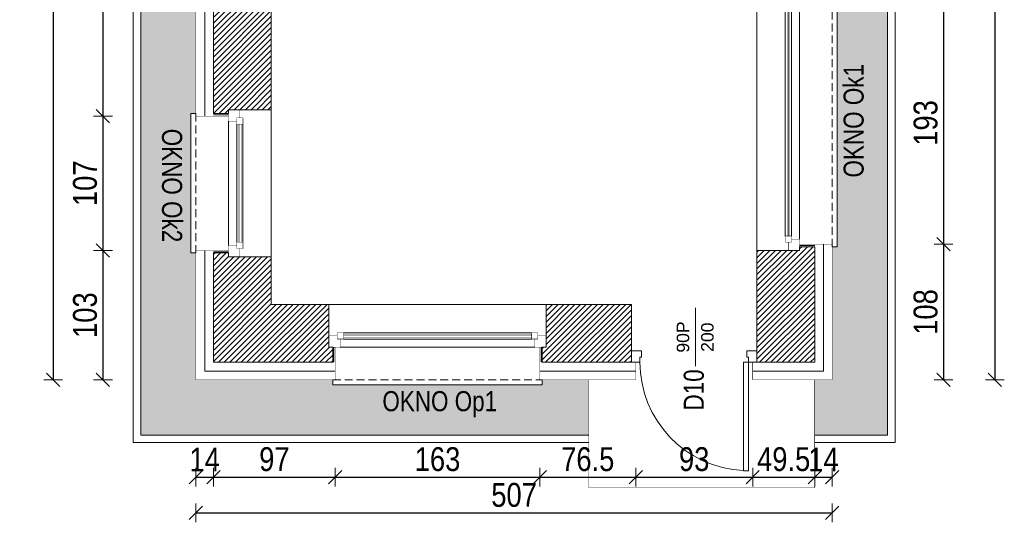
# Model space of a CAD drawing. Header units: millimetres. Extents: x 18880 to 99371, y -5529 to 27899.
# Tile 2 of 158: x 29891 to 30676, y -4719 to -4319. Entities that reach past the tile are written whole.
import ezdxf

# ---------------------------------------------------------------- set-up
doc = ezdxf.new("R2010")
doc.units = ezdxf.units.MM
doc.set_wipeout_variables(frame=1)
doc.linetypes.add('DASHED', pattern=[19.05, 12.7, -6.35])
for name, color, linetype, lineweight in [('AA_HATCH', 252, 'Continuous', 0), ('AA_IZOLACJA', 251, 'Continuous', 0), ('AA_OPIS', 2, 'Continuous', 0), ('AA_WIDOK', 254, 'Continuous', 0), ('AP wymiary', 40, 'Continuous', 0), ('K_SCIANY', 90, 'Continuous', 20)]:
    doc.layers.add(name, color=color, linetype=linetype, lineweight=lineweight)
doc.styles.add('1', font='ARIALN.TTF')
doc.styles.add('ARIAL', font='arial.ttf')
doc.linetypes.add('STYROPIAN', pattern='A,0.000141,[1,styropian.shx,S=1,R=0,X=0,Y=0],-14.102004', length=14.102145)
doc.dimstyles.new('1_50', dxfattribs={"dimscale": 10, "dimtxt": 1.9, "dimasz": 0.005, "dimexe": 0, "dimexo": 0, "dimgap": 0.45, "dimtad": 1, "dimdec": 4, "dimrnd": 0.5, "dimdsep": 46, "dimtxsty": '1', "dimblk1": 'DIM01', "dimblk2": 'DIM01', "dimsah": 1, "dimcen": 2, "dimdle": 25, "dimse1": 1, "dimse2": 1, "dimclrd": 1, "dimclrt": 2, "dimadec": 0, "dimazin": 0, "dimtfac": 0.66665, "dimtdec": 4, "dimtix": 1, "dimtmove": 0, "dimatfit": 3, "dimldrblk": 'DIM01', "dimfxl": 0, "dimtolj": 1, "dimtzin": 0, "dimarcsym": 0})

# ---------------------------------------------------------------- blocks, each defined once
blk = doc.blocks.new('ewgagv')
at = {"layer": 'AA_IZOLACJA', "linetype": 'STYROPIAN', "ltscale": 0.2}
for points in [[(-169, -12), (-169, 0)], [(-4, -12), (-4, 0)]]:
    blk.add_lwpolyline(points, dxfattribs=at)
at = {"layer": 'AA_WIDOK', "color": 4, "const_width": 0.3}
for points in [[(-173, 0), (-173, 9)], [(0, 9), (0, 0)]]:
    blk.add_lwpolyline(points, dxfattribs=at)
at = {"layer": 'AA_WIDOK', "linetype": 'DASHED', "ltscale": 0.5}
blk.add_lwpolyline([(-170, -26), (-3, -26)], dxfattribs=at)
at = {"layer": 'AA_WIDOK', "color": 4}
blk.add_lwpolyline([(-170, -26), (-170, -30), (-3, -30), (-3, -26)], dxfattribs=at)
at = {"layer": 'K_SCIANY'}
for points in [[(-173, 0), (-173, 9)], [(0, 0), (0, 9)], [(-170, 0), (-173, 0)], [(-170, -12), (-170, 0)], [(-3, -12), (-3, 0)], [(-3, 0), (0, 0)]]:
    blk.add_lwpolyline(points, dxfattribs=at)
at = {"color": 4}
blk.add_wipeout([(-11.5, 11.5), (-11.5, 6.5), (-9, 6.5), (-9, 0), (-164, 0), (-164, 6.5), (-161.5, 6.5), (-161.5, 11.5)], dxfattribs=at).dxf.layer = 'AA_WIDOK'
at = {"layer": 'AA_WIDOK', "color": 4, "const_width": 0.3}
for points in [[(-173, 9), (-166.5, 9)], [(-166.5, 11.5), (-161.5, 11.5)], [(-166.5, 6.5), (-166.5, 11.5)], [(-166.5, 9), (-166.5, 6.5)], [(-161.5, 11.5), (-161.5, 6.5)], [(-161.5, 10), (-11.5, 10)], [(-161.5, 9), (-11.5, 9)], [(-161.5, 8), (-11.5, 8)], [(-11.5, 6.5), (-11.5, 11.5)], [(-11.5, 11.5), (-6.5, 11.5)], [(-6.5, 11.5), (-6.5, 6.5)], [(-6.5, 6.5), (-6.5, 9)], [(-6.5, 9), (0, 9)], [(-164, 0), (-173, 0)], [(-166.5, 6.5), (-164, 6.5)], [(-161.5, 6.5), (-166.5, 6.5)], [(-164, 6.5), (-164, 0)], [(-6.5, 6.5), (-11.5, 6.5)], [(-9, 0), (-9, 6.5)], [(-9, 6.5), (-6.5, 6.5)], [(0, 0), (-9, 0)]]:
    blk.add_lwpolyline(points, dxfattribs=at)
at = {"layer": 'AA_WIDOK', "color": 4}
for points in [[(-161.5, 11.5), (-11.5, 11.5)], [(-161.5, 11.5), (-11.5, 11.5)], [(-9, 0), (-164, 0)], [(-161.5, 6.5), (-11.5, 6.5)]]:
    blk.add_lwpolyline(points, dxfattribs=at)
at = {"layer": 'AA_WIDOK', "const_width": 0.3}
for points in [[(-168, -26), (-168, 0)], [(-5, -26), (-5, 0)]]:
    blk.add_lwpolyline(points, dxfattribs=at)
blk = doc.blocks.new('nrnrt')
at = {"layer": 'AA_IZOLACJA', "linetype": 'STYROPIAN', "ltscale": 0.2}
for points in [[(12, 199), (0, 199)], [(12, 4), (0, 4)]]:
    blk.add_lwpolyline(points, dxfattribs=at)
at = {"layer": 'AA_WIDOK', "color": 4, "const_width": 0.3}
for points in [[(-9, 203), (0, 203)], [(0, 0), (-9, 0)]]:
    blk.add_lwpolyline(points, dxfattribs=at)
at = {"layer": 'AA_WIDOK', "linetype": 'DASHED', "ltscale": 0.5}
blk.add_lwpolyline([(26, 3), (26, 200)], dxfattribs=at)
at = {"layer": 'AA_WIDOK', "color": 4}
blk.add_lwpolyline([(26, 3), (30, 3), (30, 200), (26, 200)], dxfattribs=at)
at = {"layer": 'K_SCIANY'}
for points in [[(0, 203), (-9, 203)], [(0, 200), (0, 203)], [(12, 200), (0, 200)], [(0, 0), (-9, 0)], [(12, 3), (0, 3)], [(0, 3), (0, 0)]]:
    blk.add_lwpolyline(points, dxfattribs=at)
at = {"color": 4}
blk.add_wipeout([(-11.5, 191.5), (-6.5, 191.5), (-6.5, 194), (0, 194), (0, 9), (-6.5, 9), (-6.5, 11.5), (-11.5, 11.5)], dxfattribs=at).dxf.layer = 'AA_WIDOK'
at = {"layer": 'AA_WIDOK', "color": 4, "const_width": 0.3}
for points in [[(-11.5, 191.5), (-11.5, 196.5)], [(-11.5, 196.5), (-6.5, 196.5)], [(-9, 196.5), (-9, 203)], [(-6.5, 196.5), (-9, 196.5)], [(-6.5, 194), (-6.5, 196.5)], [(-6.5, 196.5), (-6.5, 191.5)], [(0, 203), (0, 194)], [(-6.5, 191.5), (-11.5, 191.5)], [(-10, 11.5), (-10, 191.5)], [(-9, 11.5), (-9, 191.5)], [(-8, 11.5), (-8, 191.5)], [(0, 194), (-6.5, 194)], [(-11.5, 6.5), (-11.5, 11.5)], [(-11.5, 11.5), (-6.5, 11.5)], [(-6.5, 11.5), (-6.5, 6.5)], [(-6.5, 6.5), (-6.5, 9)], [(-6.5, 9), (0, 9)], [(0, 9), (0, 0)], [(-6.5, 6.5), (-11.5, 6.5)], [(-9, 0), (-9, 6.5)], [(-9, 6.5), (-6.5, 6.5)]]:
    blk.add_lwpolyline(points, dxfattribs=at)
at = {"layer": 'AA_WIDOK', "const_width": 0.3}
for points in [[(26, 198), (0, 198)], [(26, 5), (0, 5)]]:
    blk.add_lwpolyline(points, dxfattribs=at)
at = {"layer": 'AA_WIDOK', "color": 4}
for points in [[(-11.5, 11.5), (-11.5, 191.5)], [(-11.5, 11.5), (-11.5, 191.5)], [(-6.5, 11.5), (-6.5, 191.5)], [(0, 194), (0, 9)]]:
    blk.add_lwpolyline(points, dxfattribs=at)
blk = doc.blocks.new('drzwi 2')
at = {"layer": 'AA_WIDOK', "color": 4, "linetype": 'Continuous'}
for p, q in [((-100, 9), (-92, 9)), ((-92, 9), (-92, 4)), ((-8, 4), (-8, 9)), ((-8, 9), (0, 9)), ((-93.2, 0), (-100, 0)), ((-92, 4), (-93.2, 4)), ((-93.2, 4), (-93.2, 0)), ((-10.8, -86.4), (-10.8, 0)), ((-10.8, 0), (-6.8, 0)), ((-6.8, 4), (-8, 4)), ((-6.8, 0), (-6.8, 4)), ((0, 0), (-6.8, 0)), ((-6.8, 0), (-6.8, -86.4)), ((-6.8, -86.4), (-10.8, -86.4))]:
    blk.add_line(p, q, dxfattribs=at)
blk.add_arc((-6.8, 0), 86.4, 180, 267.34647, dxfattribs=at)
blk = doc.blocks.new('DIM01')
at = {"color": 2}
blk.add_line((-106, -106), (106, 106), dxfattribs=at)
blk.add_line((0, -150), (0, 150))
blk = doc.blocks.new('*D1114')
at = {"layer": 'AP wymiary', "color": 1, "lineweight": -2, "transparency": 16777216}
for p, q in [((30031.7, -4683.04), (30031.65, -4683.04)), ((30031.75, -4683.04), (30045.75, -4683.04)), ((30045.8, -4683.04), (30045.85, -4683.04))]:
    blk.add_line(p, q, dxfattribs=at)
at = {"layer": 'Defpoints', "color": 0, "transparency": 16777216}
for p in [(30045.75, -4591.56), (30031.75, -4605.56), (30045.75, -4683.04)]:
    blk.add_point(p, dxfattribs=at)
at = {"layer": 'AP wymiary', "color": 1, "lineweight": -2, "transparency": 16777216, "xscale": 0.05, "yscale": 0.05, "zscale": 0.05}
blk.add_blockref('DIM01', (30031.75, -4683.04), dxfattribs=at)
at = {"layer": 'AP wymiary', "color": 1, "lineweight": -2, "transparency": 16777216, "xscale": 0.05, "yscale": 0.05, "zscale": 0.05, "rotation": 180}
blk.add_blockref('DIM01', (30045.75, -4683.04), dxfattribs=at)
at = {"layer": 'AP wymiary', "color": 2, "transparency": 16777216, "insert": (30038.75, -4669), "char_height": 19, "attachment_point": 5, "style": '1'}
blk.add_mtext('\\A1;14', dxfattribs=at)
blk = doc.blocks.new('*D1115')
at = {"layer": 'AP wymiary', "color": 1, "lineweight": -2, "transparency": 16777216}
blk.add_line((30031.8, -4711.5), (30538.7, -4711.5), dxfattribs=at)
at = {"layer": 'Defpoints', "color": 0, "transparency": 16777216}
for p in [(30031.75, -4605.56), (30538.75, -4605.56), (30538.75, -4711.5)]:
    blk.add_point(p, dxfattribs=at)
at = {"layer": 'AP wymiary', "color": 1, "lineweight": -2, "transparency": 16777216, "xscale": 0.05, "yscale": 0.05, "zscale": 0.05, "rotation": 180}
blk.add_blockref('DIM01', (30031.75, -4711.5), dxfattribs=at)
at = {"layer": 'AP wymiary', "color": 1, "lineweight": -2, "transparency": 16777216, "xscale": 0.05, "yscale": 0.05, "zscale": 0.05}
blk.add_blockref('DIM01', (30538.75, -4711.5), dxfattribs=at)
at = {"layer": 'AP wymiary', "color": 2, "transparency": 16777216, "insert": (30285.25, -4697.3), "char_height": 19, "attachment_point": 5, "style": '1'}
blk.add_mtext('\\A1;507', dxfattribs=at)
blk = doc.blocks.new('*D1116')
at = {"layer": 'AP wymiary', "color": 1, "lineweight": -2, "transparency": 16777216}
blk.add_line((30668.33, -3948.61), (30668.33, -4605.51), dxfattribs=at)
at = {"layer": 'Defpoints', "color": 0, "transparency": 16777216}
for p in [(30538.75, -3948.56), (30538.75, -4605.56), (30668.33, -4605.56)]:
    blk.add_point(p, dxfattribs=at)
at = {"layer": 'AP wymiary', "color": 1, "lineweight": -2, "transparency": 16777216, "xscale": 0.05, "yscale": 0.05, "zscale": 0.05}
for p, rotation in [((30668.33, -3948.56), 90), ((30668.33, -4605.56), 270)]:
    blk.add_blockref('DIM01', p, dxfattribs=dict(at, rotation=rotation))
at = {"layer": 'AP wymiary', "color": 2, "transparency": 16777216, "insert": (30654.13, -4277.06), "char_height": 19, "attachment_point": 5, "rotation": 90, "style": '1'}
blk.add_mtext('\\A1;657', dxfattribs=at)
blk = doc.blocks.new('*D666')
at = {"layer": 'AP wymiary', "color": 1, "lineweight": -2, "transparency": 16777216}
blk.add_line((29918.01, -3948.61), (29918.01, -4605.51), dxfattribs=at)
at = {"layer": 'Defpoints', "color": 0, "transparency": 16777216}
for p in [(30031.75, -3948.56), (29918.01, -4605.56), (30031.75, -4605.56)]:
    blk.add_point(p, dxfattribs=at)
at = {"layer": 'AP wymiary', "color": 1, "lineweight": -2, "transparency": 16777216, "xscale": 0.05, "yscale": 0.05, "zscale": 0.05}
for p, rotation in [((29918.01, -3948.56), 90), ((29918.01, -4605.56), 270)]:
    blk.add_blockref('DIM01', p, dxfattribs=dict(at, rotation=rotation))
at = {"layer": 'AP wymiary', "color": 2, "transparency": 16777216, "insert": (29903.81, -4277.06), "char_height": 19, "attachment_point": 5, "rotation": 90, "style": '1'}
blk.add_mtext('\\A1;657', dxfattribs=at)
blk = doc.blocks.new('*D1121')
at = {"layer": 'AP wymiary', "color": 1, "lineweight": -2, "transparency": 16777216}
blk.add_line((30627.41, -4304.61), (30627.41, -4497.51), dxfattribs=at)
at = {"layer": 'Defpoints', "color": 0, "transparency": 16777216}
for p in [(30531.75, -4304.56), (30530.08, -4497.56), (30627.41, -4497.56)]:
    blk.add_point(p, dxfattribs=at)
at = {"layer": 'AP wymiary', "color": 1, "lineweight": -2, "transparency": 16777216, "xscale": 0.05, "yscale": 0.05, "zscale": 0.05}
for p, rotation in [((30627.41, -4304.56), 90), ((30627.41, -4497.56), 270)]:
    blk.add_blockref('DIM01', p, dxfattribs=dict(at, rotation=rotation))
at = {"layer": 'AP wymiary', "color": 2, "transparency": 16777216, "insert": (30613.2, -4401.06), "char_height": 19, "attachment_point": 5, "rotation": 90, "style": '1'}
blk.add_mtext('\\A1;193', dxfattribs=at)
blk = doc.blocks.new('*D1122')
at = {"layer": 'AP wymiary', "color": 1, "lineweight": -2, "transparency": 16777216}
blk.add_line((30627.41, -4497.61), (30627.41, -4605.51), dxfattribs=at)
at = {"layer": 'Defpoints', "color": 0, "transparency": 16777216}
for p in [(30530.08, -4497.56), (30538.75, -4605.56), (30627.41, -4605.56)]:
    blk.add_point(p, dxfattribs=at)
at = {"layer": 'AP wymiary', "color": 1, "lineweight": -2, "transparency": 16777216, "xscale": 0.05, "yscale": 0.05, "zscale": 0.05}
for p, rotation in [((30627.41, -4497.56), 90), ((30627.41, -4605.56), 270)]:
    blk.add_blockref('DIM01', p, dxfattribs=dict(at, rotation=rotation))
at = {"layer": 'AP wymiary', "color": 2, "transparency": 16777216, "insert": (30613.2, -4551.56), "char_height": 19, "attachment_point": 5, "rotation": 90, "style": '1'}
blk.add_mtext('\\A1;108', dxfattribs=at)
blk = doc.blocks.new('*D1123')
at = {"layer": 'AP wymiary', "color": 1, "lineweight": -2, "transparency": 16777216}
blk.add_line((30045.8, -4683.04), (30142.7, -4683.04), dxfattribs=at)
at = {"layer": 'Defpoints', "color": 0, "transparency": 16777216}
for p in [(30045.75, -4591.56), (30142.75, -4600.05), (30142.75, -4683.04)]:
    blk.add_point(p, dxfattribs=at)
at = {"layer": 'AP wymiary', "color": 1, "lineweight": -2, "transparency": 16777216, "xscale": 0.05, "yscale": 0.05, "zscale": 0.05, "rotation": 180}
blk.add_blockref('DIM01', (30045.75, -4683.04), dxfattribs=at)
at = {"layer": 'AP wymiary', "color": 1, "lineweight": -2, "transparency": 16777216, "xscale": 0.05, "yscale": 0.05, "zscale": 0.05}
blk.add_blockref('DIM01', (30142.75, -4683.04), dxfattribs=at)
at = {"layer": 'AP wymiary', "color": 2, "transparency": 16777216, "insert": (30094.25, -4668.84), "char_height": 19, "attachment_point": 5, "style": '1'}
blk.add_mtext('\\A1;97', dxfattribs=at)
blk = doc.blocks.new('*D1124')
at = {"layer": 'AP wymiary', "color": 1, "lineweight": -2, "transparency": 16777216}
blk.add_line((30142.8, -4683.04), (30305.7, -4683.04), dxfattribs=at)
at = {"layer": 'Defpoints', "color": 0, "transparency": 16777216}
for p in [(30142.75, -4600.05), (30305.75, -4598.56), (30305.75, -4683.04)]:
    blk.add_point(p, dxfattribs=at)
at = {"layer": 'AP wymiary', "color": 1, "lineweight": -2, "transparency": 16777216, "xscale": 0.05, "yscale": 0.05, "zscale": 0.05, "rotation": 180}
blk.add_blockref('DIM01', (30142.75, -4683.04), dxfattribs=at)
at = {"layer": 'AP wymiary', "color": 1, "lineweight": -2, "transparency": 16777216, "xscale": 0.05, "yscale": 0.05, "zscale": 0.05}
blk.add_blockref('DIM01', (30305.75, -4683.04), dxfattribs=at)
at = {"layer": 'AP wymiary', "color": 2, "transparency": 16777216, "insert": (30224.25, -4668.84), "char_height": 19, "attachment_point": 5, "style": '1'}
blk.add_mtext('\\A1;163', dxfattribs=at)
blk = doc.blocks.new('*D1125')
at = {"layer": 'AP wymiary', "color": 1, "lineweight": -2, "transparency": 16777216}
blk.add_line((30305.8, -4683.04), (30382.1, -4683.04), dxfattribs=at)
at = {"layer": 'Defpoints', "color": 0, "transparency": 16777216}
for p in [(30305.75, -4598.56), (30382.15, -4605.56), (30382.15, -4683.04)]:
    blk.add_point(p, dxfattribs=at)
at = {"layer": 'AP wymiary', "color": 1, "lineweight": -2, "transparency": 16777216, "xscale": 0.05, "yscale": 0.05, "zscale": 0.05, "rotation": 180}
blk.add_blockref('DIM01', (30305.75, -4683.04), dxfattribs=at)
at = {"layer": 'AP wymiary', "color": 1, "lineweight": -2, "transparency": 16777216, "xscale": 0.05, "yscale": 0.05, "zscale": 0.05}
blk.add_blockref('DIM01', (30382.15, -4683.04), dxfattribs=at)
at = {"layer": 'AP wymiary', "color": 2, "transparency": 16777216, "insert": (30343.95, -4668.84), "char_height": 19, "attachment_point": 5, "style": '1'}
blk.add_mtext('\\A1;76.5', dxfattribs=at)
blk = doc.blocks.new('*D1126')
at = {"layer": 'AP wymiary', "color": 1, "lineweight": -2, "transparency": 16777216}
blk.add_line((30382.2, -4683.04), (30475.3, -4683.04), dxfattribs=at)
at = {"layer": 'Defpoints', "color": 0, "transparency": 16777216}
for p in [(30382.15, -4605.56), (30475.35, -4605.56), (30475.35, -4683.04)]:
    blk.add_point(p, dxfattribs=at)
at = {"layer": 'AP wymiary', "color": 1, "lineweight": -2, "transparency": 16777216, "xscale": 0.05, "yscale": 0.05, "zscale": 0.05, "rotation": 180}
blk.add_blockref('DIM01', (30382.15, -4683.04), dxfattribs=at)
at = {"layer": 'AP wymiary', "color": 1, "lineweight": -2, "transparency": 16777216, "xscale": 0.05, "yscale": 0.05, "zscale": 0.05}
blk.add_blockref('DIM01', (30475.35, -4683.04), dxfattribs=at)
at = {"layer": 'AP wymiary', "color": 2, "transparency": 16777216, "insert": (30428.75, -4668.84), "char_height": 19, "attachment_point": 5, "style": '1'}
blk.add_mtext('\\A1;93', dxfattribs=at)
blk = doc.blocks.new('*D1127')
at = {"layer": 'AP wymiary', "color": 1, "lineweight": -2, "transparency": 16777216}
for p, q in [((30475.3, -4683.04), (30475.25, -4683.04)), ((30475.35, -4683.04), (30524.75, -4683.04)), ((30524.8, -4683.04), (30524.85, -4683.04))]:
    blk.add_line(p, q, dxfattribs=at)
at = {"layer": 'Defpoints', "color": 0, "transparency": 16777216}
for p in [(30524.75, -4591.56), (30475.35, -4605.56), (30524.75, -4683.04)]:
    blk.add_point(p, dxfattribs=at)
at = {"layer": 'AP wymiary', "color": 1, "lineweight": -2, "transparency": 16777216, "xscale": 0.05, "yscale": 0.05, "zscale": 0.05}
blk.add_blockref('DIM01', (30475.35, -4683.04), dxfattribs=at)
at = {"layer": 'AP wymiary', "color": 1, "lineweight": -2, "transparency": 16777216, "xscale": 0.05, "yscale": 0.05, "zscale": 0.05, "rotation": 180}
blk.add_blockref('DIM01', (30524.75, -4683.04), dxfattribs=at)
at = {"layer": 'AP wymiary', "color": 2, "transparency": 16777216, "insert": (30500.05, -4668.84), "char_height": 19, "attachment_point": 5, "style": '1'}
blk.add_mtext('\\A1;49.5', dxfattribs=at)
blk = doc.blocks.new('*D1128')
at = {"layer": 'AP wymiary', "color": 1, "lineweight": -2, "transparency": 16777216}
for p, q in [((30524.7, -4683.04), (30524.65, -4683.04)), ((30524.75, -4683.04), (30538.75, -4683.04)), ((30538.8, -4683.04), (30538.85, -4683.04))]:
    blk.add_line(p, q, dxfattribs=at)
at = {"layer": 'Defpoints', "color": 0, "transparency": 16777216}
for p in [(30524.75, -4591.56), (30538.75, -4605.56), (30538.75, -4683.04)]:
    blk.add_point(p, dxfattribs=at)
at = {"layer": 'AP wymiary', "color": 1, "lineweight": -2, "transparency": 16777216, "xscale": 0.05, "yscale": 0.05, "zscale": 0.05}
blk.add_blockref('DIM01', (30524.75, -4683.04), dxfattribs=at)
at = {"layer": 'AP wymiary', "color": 1, "lineweight": -2, "transparency": 16777216, "xscale": 0.05, "yscale": 0.05, "zscale": 0.05, "rotation": 180}
blk.add_blockref('DIM01', (30538.75, -4683.04), dxfattribs=at)
at = {"layer": 'AP wymiary', "color": 2, "transparency": 16777216, "insert": (30531.75, -4669), "char_height": 19, "attachment_point": 5, "style": '1'}
blk.add_mtext('\\A1;14', dxfattribs=at)
blk = doc.blocks.new('*D661')
at = {"layer": 'AP wymiary', "color": 1, "lineweight": -2, "transparency": 16777216}
blk.add_line((29957.65, -4139.61), (29957.65, -4395.51), dxfattribs=at)
at = {"layer": 'Defpoints', "color": 0, "transparency": 16777216}
for p in [(30043.75, -4139.56), (29957.65, -4395.56), (30041.8, -4395.56)]:
    blk.add_point(p, dxfattribs=at)
at = {"layer": 'AP wymiary', "color": 1, "lineweight": -2, "transparency": 16777216, "xscale": 0.05, "yscale": 0.05, "zscale": 0.05}
for p, rotation in [((29957.65, -4139.56), 90), ((29957.65, -4395.56), 270)]:
    blk.add_blockref('DIM01', p, dxfattribs=dict(at, rotation=rotation))
at = {"layer": 'AP wymiary', "color": 2, "transparency": 16777216, "insert": (29943.45, -4267.56), "char_height": 19, "attachment_point": 5, "rotation": 90, "style": '1'}
blk.add_mtext('\\A1;256', dxfattribs=at)
blk = doc.blocks.new('*D662')
at = {"layer": 'AP wymiary', "color": 1, "lineweight": -2, "transparency": 16777216}
blk.add_line((29957.65, -4395.61), (29957.65, -4502.51), dxfattribs=at)
at = {"layer": 'Defpoints', "color": 0, "transparency": 16777216}
for p in [(30041.8, -4395.56), (29957.65, -4502.56), (30035.61, -4502.56)]:
    blk.add_point(p, dxfattribs=at)
at = {"layer": 'AP wymiary', "color": 1, "lineweight": -2, "transparency": 16777216, "xscale": 0.05, "yscale": 0.05, "zscale": 0.05}
for p, rotation in [((29957.65, -4395.56), 90), ((29957.65, -4502.56), 270)]:
    blk.add_blockref('DIM01', p, dxfattribs=dict(at, rotation=rotation))
at = {"layer": 'AP wymiary', "color": 2, "transparency": 16777216, "insert": (29943.45, -4449.06), "char_height": 19, "attachment_point": 5, "rotation": 90, "style": '1'}
blk.add_mtext('\\A1;107', dxfattribs=at)
blk = doc.blocks.new('*D663')
at = {"layer": 'AP wymiary', "color": 1, "lineweight": -2, "transparency": 16777216}
blk.add_line((29957.65, -4502.61), (29957.65, -4605.51), dxfattribs=at)
at = {"layer": 'Defpoints', "color": 0, "transparency": 16777216}
for p in [(30035.61, -4502.56), (29957.65, -4605.56), (30031.75, -4605.56)]:
    blk.add_point(p, dxfattribs=at)
at = {"layer": 'AP wymiary', "color": 1, "lineweight": -2, "transparency": 16777216, "xscale": 0.05, "yscale": 0.05, "zscale": 0.05}
for p, rotation in [((29957.65, -4502.56), 90), ((29957.65, -4605.56), 270)]:
    blk.add_blockref('DIM01', p, dxfattribs=dict(at, rotation=rotation))
at = {"layer": 'AP wymiary', "color": 2, "transparency": 16777216, "insert": (29943.45, -4554.06), "char_height": 19, "attachment_point": 5, "rotation": 90, "style": '1'}
blk.add_mtext('\\A1;103', dxfattribs=at)

msp = doc.modelspace()

# ---------------------------------------------------------------- hatches: boundary and pattern name
at = {"layer": 'AA_HATCH'}
h = msp.add_hatch(dxfattribs=at)
h.set_pattern_fill('ANSI31', color=256)
h.paths.add_polyline_path([(30524.75051, -3962.56147), (30045.75051, -3962.56147), (30045.75051, -4030.56147), (30057.75051, -4030.56147), (30057.75051, -4027.56147), (30066.75051, -4027.56147), (30091.75051, -4027.56147), (30091.75051, -4008.56147), (30352.75051, -4008.56147), (30352.75051, -4047.56147), (30356.75051, -4047.56147), (30365.75051, -4047.56147), (30365.75051, -4008.56147), (30478.75051, -4008.56147), (30478.75051, -4299.56147), (30503.75051, -4299.56147), (30512.75051, -4299.56147), (30512.75051, -4302.56147), (30524.75051, -4302.56147)])
h.paths.add_polyline_path([(30339.43048, -4144.56147), (30333.75051, -4144.56147), (30091.75051, -4144.56147), (30066.75051, -4144.56147), (30057.75051, -4144.56147), (30057.75051, -4141.56147), (30045.75051, -4141.56147), (30045.75051, -4393.56147), (30057.75051, -4393.56147), (30057.75051, -4390.56147), (30066.75051, -4390.56147), (30091.75051, -4390.56147), (30091.75051, -4157.56147), (30333.75051, -4157.56147), (30333.75051, -4174.44145), (30345.43048, -4174.44145, -0.414213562), (30351.43048, -4180.44145, -0.414213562), (30345.43048, -4186.44145), (30333.75051, -4186.44145), (30333.75051, -4192.56147), (30365.75051, -4192.56147), (30365.75051, -4144.56147), (30365.75051, -4123.56147), (30356.75051, -4123.56147), (30352.75051, -4123.56147), (30352.75051, -4144.56147), (30351.43048, -4144.56147), (30351.43048, -4162.56147, -1), (30339.43048, -4162.56147)])
h.paths.add_polyline_path([(30524.75051, -4499.56147), (30512.75051, -4499.56147), (30512.75051, -4502.56147), (30503.75051, -4502.56147), (30478.75051, -4502.56147), (30478.75051, -4591.56147), (30524.75051, -4591.56147)])
h.paths.add_polyline_path([(30378.75051, -4554.56147), (30378.75051, -4545.56147), (30310.75051, -4545.56147), (30310.75051, -4570.56147), (30310.75051, -4579.56147), (30307.75051, -4579.56147), (30307.75051, -4591.56147), (30378.75051, -4591.56147)])
h.paths.add_polyline_path([(30137.75051, -4545.56147), (30091.75051, -4545.56147), (30091.75051, -4507.56147), (30066.75051, -4507.56147), (30057.75051, -4507.56147), (30057.75051, -4504.56147), (30045.75051, -4504.56147), (30045.75051, -4591.56147), (30140.75051, -4591.56147), (30140.75051, -4579.56147), (30137.75051, -4579.56147), (30137.75051, -4570.56147)])

# ---------------------------------------------------------------- linework, layer by layer
at = {"layer": 'AA_IZOLACJA', "linetype": 'STYROPIAN', "ltscale": 1.4}
msp.add_lwpolyline([(30038.75051, -4395.56147), (30038.75051, -4139.56147)], dxfattribs=at)
at = {"layer": 'AA_IZOLACJA', "linetype": 'STYROPIAN', "ltscale": 0.2}
for points in [[(30045.75051, -4394.56147), (30057.75051, -4394.56147)], [(30045.75051, -4503.56147), (30057.75051, -4503.56147)]]:
    msp.add_lwpolyline(points, dxfattribs=at)
at = {"layer": 'AA_OPIS', "linetype": 'Continuous'}
msp.add_line((30429.75051, -4594.7614), (30429.75051, -4548.36154), dxfattribs=at)
at = {"layer": 'AA_WIDOK', "const_width": 0.3}
for points in [[(30031.75051, -4395.56147), (30031.75051, -4139.56147)], [(30382.15051, -4591.56147), (30382.15051, -4605.56147)], [(30475.35051, -4591.56147), (30475.35051, -4605.56147)], [(30344.75051, -4691.56147), (30344.75051, -4605.56147)], [(30524.75051, -4605.56147), (30524.75051, -4691.56147)], [(30524.75051, -4691.56147), (30344.75051, -4691.56147)]]:
    msp.add_lwpolyline(points, dxfattribs=at)
at = {"layer": 'AA_WIDOK'}
for points in [[(30478.75051, -4502.56147), (30478.75051, -4299.56147)], [(30091.75051, -4390.56147), (30091.75051, -4507.56147)], [(30137.75051, -4545.56147), (30310.75051, -4545.56147)]]:
    msp.add_lwpolyline(points, dxfattribs=at)
at = {"layer": 'AA_WIDOK', "color": 4, "const_width": 0.3}
for points in [[(30057.75051, -4390.56147), (30066.75051, -4390.56147)], [(30066.75051, -4507.56147), (30057.75051, -4507.56147)]]:
    msp.add_lwpolyline(points, dxfattribs=at)
at = {"layer": 'AA_WIDOK', "color": 4}
msp.add_lwpolyline([(30031.75051, -4393.56147), (30027.75051, -4393.56147), (30027.75051, -4504.56147), (30031.75051, -4504.56147)], dxfattribs=at)
at = {"layer": 'AA_WIDOK', "linetype": 'DASHED', "ltscale": 0.5}
msp.add_lwpolyline([(30031.75051, -4393.56147), (30031.75051, -4504.56147)], dxfattribs=at)
at = {"layer": 'K_SCIANY'}
for points in [[(30045.75051, -4141.56147), (30045.75051, -4393.56147)], [(30091.75051, -4390.56147), (30091.75051, -4157.56147)], [(30057.75051, -4393.56147), (30057.75051, -4390.56147)], [(30057.75051, -4390.56147), (30066.75051, -4390.56147)], [(30066.75051, -4390.56147), (30091.75051, -4390.56147)], [(30045.75051, -4393.56147), (30057.75051, -4393.56147)], [(30503.75051, -4502.56147), (30478.75051, -4502.56147)], [(30478.75051, -4502.56147), (30478.75051, -4591.56147), (30524.75051, -4591.56147)], [(30524.75051, -4591.56147), (30524.75051, -4499.56147)], [(30045.75051, -4504.56147), (30057.75051, -4504.56147)], [(30045.75051, -4504.56147), (30045.75051, -4591.56147)], [(30057.75051, -4504.56147), (30057.75051, -4507.56147)], [(30057.75051, -4507.56147), (30066.75051, -4507.56147)], [(30066.75051, -4507.56147), (30091.75051, -4507.56147)], [(30091.75051, -4545.56147), (30091.75051, -4507.56147)], [(30137.75051, -4545.56147), (30091.75051, -4545.56147)], [(30137.75051, -4570.56147), (30137.75051, -4545.56147)], [(30310.75051, -4570.56147), (30310.75051, -4545.56147)], [(30378.75051, -4545.56147), (30310.75051, -4545.56147)], [(30378.75051, -4554.56147), (30378.75051, -4545.56147)], [(30307.75051, -4591.56147), (30378.75051, -4591.56147), (30378.75051, -4554.56147)], [(30045.75051, -4591.56147), (30140.75051, -4591.56147)]]:
    msp.add_lwpolyline(points, dxfattribs=at)

# ---------------------------------------------------------------- block references
msp.add_blockref('drzwi 2', (30478.75051, -4591.56147))

# ---------------------------------------------------------------- texts
at = {"layer": 'AA_OPIS', "char_height": 16, "attachment_point": 2, "style": 'ARIAL'}
for s, insert, width, rotation in [('{\\W0.8;OKNO Ok2}', (30020.75051, -4450.8265), 300, 270), ('{\\W0.8;D10}', (30420.39591, -4613.57765), 44.2663591, 90)]:
    msp.add_mtext(s, dxfattribs=dict(at, insert=insert, width=width, rotation=rotation))
at = {"layer": 'AA_OPIS', "linetype": 'Continuous', "char_height": 10, "attachment_point": 8, "rotation": 90, "style": 'ARIAL'}
for s, insert in [('90P', (30424.96047, -4571.49325)), ('200', (30444.39267, -4571.61738))]:
    msp.add_mtext(s, dxfattribs=dict(at, insert=insert))
at = {"layer": 'AA_OPIS', "insert": (30226.01553, -4614.56147), "char_height": 16, "width": 300, "attachment_point": 2, "style": 'ARIAL'}
msp.add_mtext('{\\W0.8;OKNO Op1}', dxfattribs=at)

# ---------------------------------------------------------------- dimensions: what is measured, and where the dimension line sits
at = {"layer": 'AP wymiary'}
dim = msp.add_linear_dim(base=(29918.00609, -4605.56147), p1=(30031.75051, -3948.56147), p2=(30031.75051, -4605.56147), angle=90, dimstyle='1_50', dxfattribs=at)
dim.commit()
dim.dimension.update_dxf_attribs({"geometry": '*D666', "text_midpoint": (29903.8052, -4277.06147)})
for base, p1, p2, picture, middle in [((29957.65085, -4395.56147), (30043.75051, -4139.56147), (30041.80311, -4395.56147), '*D661', (29943.44996, -4267.56147)), ((29957.65085, -4502.56147), (30041.80311, -4395.56147), (30035.61184, -4502.56147), '*D662', (29943.44996, -4449.06147)), ((29957.65085, -4605.56147), (30035.61184, -4502.56147), (30031.75051, -4605.56147), '*D663', (29943.44996, -4554.06147))]:
    dim = msp.add_linear_dim(base=base, p1=p1, p2=p2, angle=90, dimstyle='1_50', override={"dimtmove": 1}, dxfattribs=at)
    dim.commit()
    dim.dimension.update_dxf_attribs({"geometry": picture, "text_midpoint": middle})
dim = msp.add_linear_dim(base=(30045.75051, -4683.04111), p1=(30031.75051, -4605.56147), p2=(30045.75051, -4591.56147), dimstyle='1_50', dxfattribs=at)
dim.commit()
dim.dimension.update_dxf_attribs({"geometry": '*D1114', "text_midpoint": (30038.75051, -4669.00223)})
for base, p1, p2, picture, middle in [((30524.75051, -4683.04111), (30475.35051, -4605.56147), (30524.75051, -4591.56147), '*D1127', (30500.05051, -4668.84022)), ((30538.75051, -4683.04111), (30524.75051, -4591.56147), (30538.75051, -4605.56147), '*D1128', (30531.75051, -4669.00223)), ((30475.35051, -4683.04111), (30382.15051, -4605.56147), (30475.35051, -4605.56147), '*D1126', (30428.75051, -4668.84022))]:
    dim = msp.add_linear_dim(base=base, p1=p1, p2=p2, dimstyle='1_50', override={"dimtmove": 1}, dxfattribs=at)
    dim.commit()
    dim.dimension.update_dxf_attribs({"geometry": picture, "text_midpoint": middle})

# ---------------------------------------------------------------- next in the draw order: block references
for name, p in [('nrnrt', (30512.75051, -4502.56147)), ('ewgagv', (30310.75051, -4579.56147))]:
    msp.add_blockref(name, p)

# ---------------------------------------------------------------- next in the draw order: wipeouts: each hides what was drawn before it
at = {"color": 4}
msp.add_wipeout([(30069.25051, -4496.06147), (30064.25051, -4496.06147), (30064.25051, -4498.56147), (30057.75051, -4498.56147), (30057.75051, -4399.56147), (30064.25051, -4399.56147), (30064.25051, -4402.06147), (30069.25051, -4402.06147)], dxfattribs=at).dxf.layer = 'AA_WIDOK'

# ---------------------------------------------------------------- next in the draw order: hatches: boundary and pattern name
at = {"layer": 'AA_HATCH'}
h = msp.add_hatch(dxfattribs=at)
h.set_pattern_fill('AR-CONC', color=256, scale=0.1)
h.paths.add_polyline_path([(30582.75051, -3904.56147), (29987.75051, -3904.56147), (29987.75051, -4649.56147), (30344.75051, -4649.56147), (30344.75051, -4605.56147), (30307.75051, -4605.56147), (30307.75051, -4609.56147), (30140.75051, -4609.56147), (30140.75051, -4605.56147), (30031.75051, -4605.56147), (30031.75051, -4504.56147), (30027.75051, -4504.56147), (30027.75051, -4393.56147), (30031.75051, -4393.56147), (30031.75051, -4141.56147), (30027.75051, -4141.56147), (30027.75051, -4030.56147), (30031.75051, -4030.56147), (30031.75051, -3948.56147), (30538.75051, -3948.56147), (30538.75051, -4302.56147), (30542.75051, -4302.56147), (30542.75051, -4499.56147), (30538.75051, -4499.56147), (30538.75051, -4605.56147), (30524.75051, -4605.56147), (30524.75051, -4649.56147), (30582.75051, -4649.56147)])
h.paths.add_polyline_path([(29993.73004, -4038.35614), (29993.73004, -4137.78097), (30026.70139, -4137.78097), (30026.70139, -4038.35614)], flags=24)
h.paths.add_polyline_path([(29993.73004, -4401.15337), (29993.73004, -4500.5782), (30026.70139, -4500.5782), (30026.70139, -4401.15337)], flags=24)
h.paths.add_polyline_path([(30572.77097, -4447.79958), (30572.77097, -4348.37475), (30539.79962, -4348.37475), (30539.79962, -4447.79958)], flags=24)
h.paths.add_polyline_path([(30177.5124, -4639.58193), (30276.93723, -4639.58193), (30276.93723, -4606.61058), (30177.5124, -4606.61058)], flags=24)

# ---------------------------------------------------------------- next in the draw order: linework, layer by layer
for points in [[(30344.75051, -4655.56147), (29981.75051, -4655.56147), (29981.75051, -3898.56147), (30588.75051, -3898.56147), (30588.75051, -4655.56147), (30524.75051, -4655.56147)], [(30344.75051, -4649.56147), (29987.75051, -4649.56147), (29987.75051, -3904.56147), (30582.75051, -3904.56147), (30582.75051, -4649.56147), (30524.75051, -4649.56147)]]:
    msp.add_lwpolyline(points, dxfattribs=at)
at = {"layer": 'AA_IZOLACJA', "linetype": 'STYROPIAN', "ltscale": 1.4}
for points in [[(30142.75051, -4598.56147), (30038.75051, -4598.56147), (30038.75051, -4502.56147)], [(30531.75051, -4497.56147), (30531.75051, -4598.56147), (30475.35051, -4598.56147)], [(30382.15051, -4598.56147), (30305.75051, -4598.56147)]]:
    msp.add_lwpolyline(points, dxfattribs=at)
at = {"layer": 'AA_WIDOK', "color": 4, "const_width": 0.3}
for points in [[(30057.75051, -4399.56147), (30057.75051, -4390.56147)], [(30066.75051, -4390.56147), (30066.75051, -4397.06147)], [(30064.25051, -4399.56147), (30057.75051, -4399.56147)], [(30066.75051, -4397.06147), (30064.25051, -4397.06147)], [(30064.25051, -4397.06147), (30064.25051, -4399.56147)], [(30064.25051, -4402.06147), (30064.25051, -4397.06147)], [(30064.25051, -4397.06147), (30069.25051, -4397.06147)], [(30069.25051, -4397.06147), (30069.25051, -4402.06147)], [(30069.25051, -4402.06147), (30064.25051, -4402.06147)], [(30065.75051, -4402.06147), (30065.75051, -4496.06147)], [(30066.75051, -4402.06147), (30066.75051, -4496.06147)], [(30067.75051, -4402.06147), (30067.75051, -4496.06147)], [(30057.75051, -4507.56147), (30057.75051, -4498.56147)], [(30057.75051, -4498.56147), (30064.25051, -4498.56147)], [(30064.25051, -4501.06147), (30064.25051, -4496.06147)], [(30064.25051, -4496.06147), (30069.25051, -4496.06147)], [(30064.25051, -4498.56147), (30064.25051, -4501.06147)], [(30064.25051, -4501.06147), (30066.75051, -4501.06147)], [(30069.25051, -4501.06147), (30064.25051, -4501.06147)], [(30066.75051, -4501.06147), (30066.75051, -4507.56147)], [(30069.25051, -4496.06147), (30069.25051, -4501.06147)]]:
    msp.add_lwpolyline(points, dxfattribs=at)
at = {"layer": 'AA_WIDOK', "const_width": 0.3}
for points in [[(30031.75051, -4395.56147), (30057.75051, -4395.56147)], [(30031.75051, -4502.56147), (30057.75051, -4502.56147)], [(30142.75051, -4605.56147), (30031.75051, -4605.56147), (30031.75051, -4502.56147)], [(30538.75051, -4497.56147), (30538.75051, -4605.56147), (30475.35051, -4605.56147)], [(30382.15051, -4605.56147), (30305.75051, -4605.56147)]]:
    msp.add_lwpolyline(points, dxfattribs=at)
at = {"layer": 'AA_WIDOK', "color": 4}
for points in [[(30057.75051, -4498.56147), (30057.75051, -4399.56147)], [(30064.25051, -4402.06147), (30064.25051, -4496.06147)], [(30069.25051, -4402.06147), (30069.25051, -4496.06147)], [(30069.25051, -4402.06147), (30069.25051, -4496.06147)]]:
    msp.add_lwpolyline(points, dxfattribs=at)

# ---------------------------------------------------------------- next in the draw order: texts
at = {"layer": 'AA_OPIS', "insert": (30547.75051, -4399.29644), "char_height": 16, "width": 300, "attachment_point": 2, "rotation": 90, "style": 'ARIAL'}
msp.add_mtext('{\\W0.8;OKNO Ok1}', dxfattribs=at)

# ---------------------------------------------------------------- next in the draw order: dimensions: what is measured, and where the dimension line sits
at = {"layer": 'AP wymiary'}
dim = msp.add_linear_dim(base=(30668.33469, -4605.56147), p1=(30538.75051, -3948.56147), p2=(30538.75051, -4605.56147), angle=90, dimstyle='1_50', dxfattribs=at)
dim.commit()
dim.dimension.update_dxf_attribs({"geometry": '*D1116', "text_midpoint": (30654.13381, -4277.06147)})
for base, p1, p2, picture, middle in [((30627.40563, -4497.56147), (30531.75051, -4304.56147), (30530.078, -4497.56147), '*D1121', (30613.20474, -4401.06147)), ((30627.40563, -4605.56147), (30530.078, -4497.56147), (30538.75051, -4605.56147), '*D1122', (30613.20474, -4551.56147))]:
    dim = msp.add_linear_dim(base=base, p1=p1, p2=p2, angle=90, dimstyle='1_50', override={"dimtmove": 1}, dxfattribs=at)
    dim.commit()
    dim.dimension.update_dxf_attribs({"geometry": picture, "text_midpoint": middle})
for base, p1, p2, picture, middle in [((30142.75051, -4683.04111), (30045.75051, -4591.56147), (30142.75051, -4600.04903), '*D1123', (30094.25051, -4668.84022)), ((30305.75051, -4683.04111), (30142.75051, -4600.04903), (30305.75051, -4598.56147), '*D1124', (30224.25051, -4668.84022)), ((30382.15051, -4683.04111), (30305.75051, -4598.56147), (30382.15051, -4605.56147), '*D1125', (30343.95051, -4668.84022))]:
    dim = msp.add_linear_dim(base=base, p1=p1, p2=p2, dimstyle='1_50', override={"dimtmove": 1}, dxfattribs=at)
    dim.commit()
    dim.dimension.update_dxf_attribs({"geometry": picture, "text_midpoint": middle})
dim = msp.add_linear_dim(base=(30538.75051, -4711.50076), p1=(30031.75051, -4605.56147), p2=(30538.75051, -4605.56147), dimstyle='1_50', dxfattribs=at)
dim.commit()
dim.dimension.update_dxf_attribs({"geometry": '*D1115', "text_midpoint": (30285.25051, -4697.29988)})

doc.saveas('drawing.dxf')
